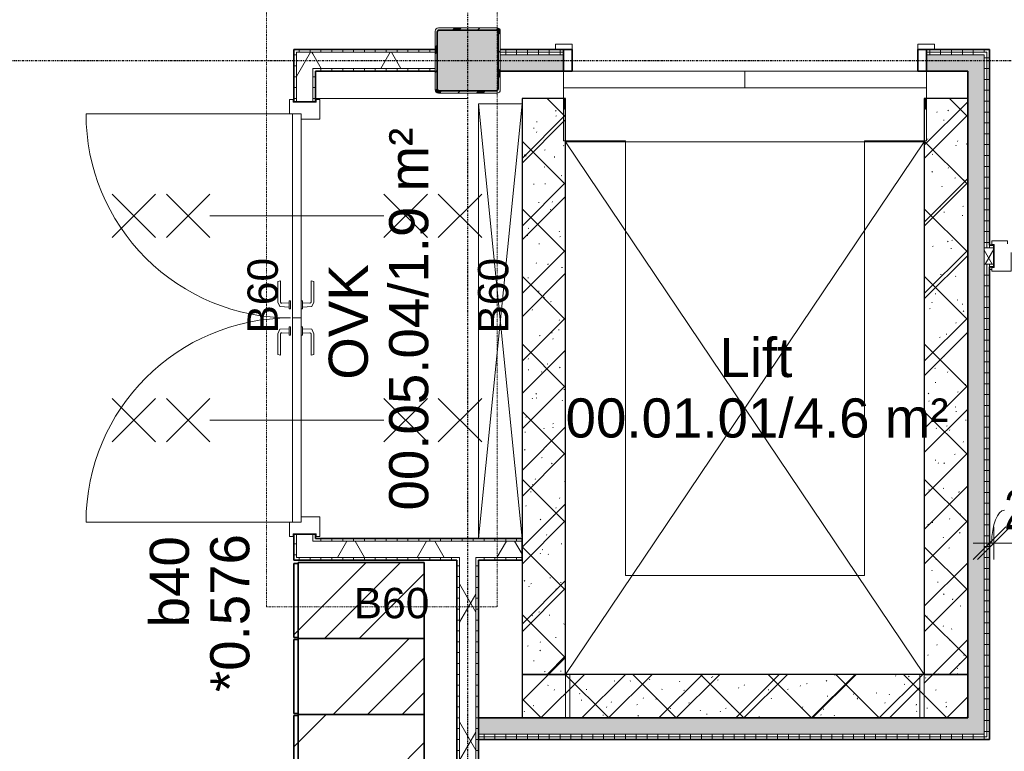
# Model space of a CAD drawing. Header units: millimetres. Extents: x -80560 to 110805, y -11020 to 52719.
# Tile 63 of 152: x 49034 to 53563, y 32021 to 35387. Entities that reach past the tile are written whole.
import ezdxf

# ---------------------------------------------------------------- set-up
doc = ezdxf.new("R2010")
doc.units = ezdxf.units.MM
for name, pattern in [('CENTER2', [20, 8, -4, 4, -4]), ('DASHDOT2', [8, 4, -2, 0, -2]), ('DASHED2', [6, 4, -2]), ('DASHED2-1', [3, 2, -1])]:
    doc.linetypes.add(name, pattern=pattern)
for name, color, linetype, lineweight in [('A-ANNO-DIMS', 211, 'Continuous', 9), ('A-ANNO-DIMS-100', 211, 'Continuous', 9), ('A-ANNO-NOTE', 131, 'Continuous', 18), ('A-AREA', 32, 'DASHED2', 18), ('A-AREA-IDEN', 2, 'Continuous', 9), ('A-DETL', 90, 'Continuous', 18), ('A-DETL-GENF', 92, 'Continuous', 18), ('A-DOOR', 31, 'Continuous', 18), ('A-FLOR', 192, 'Continuous', 18), ('A-GENM', 13, 'Continuous', 18), ('A-GLAZ', 151, 'Continuous', 18), ('A-GLAZ-IDEN', 152, 'Continuous', 18), ('A-WALL', 113, 'Continuous', 35), ('A-WALL-PATT', 111, 'Continuous', 35), ('I-WALL', 2, 'Continuous', 18), ('S-COLS', 52, 'Continuous', 18), ('S-GRID', 1, 'Continuous', 9)]:
    doc.layers.add(name, color=color, linetype=linetype, lineweight=lineweight)
doc.styles.add('Arial', font='arial.ttf', dxfattribs={"height": 180})
doc.styles.add('Arial_1', font='arial.ttf', dxfattribs={"height": 140})
doc.styles.add('Arial_6', font='arial.ttf', dxfattribs={"width": 0.7, "height": 180})
doc.dimstyles.new('n3o_1_8', dxfattribs={"dimscale": 304.8, "dimtxt": 183.646692, "dimasz": 0.492126, "dimexe": 0.246063, "dimexo": 0.0625, "dimgap": 0.032808, "dimtad": 1, "dimdec": 0, "dimdsep": 46, "dimtxsty": 'Arial_6', "dimblk1": 'OBLIQUE', "dimblk2": 'OBLIQUE', "dimsah": 1, "dimcen": 0.09, "dimdle": 0.246063, "dimazin": 0, "dimtfac": 1, "dimtdec": 4, "dimtix": 1, "dimtmove": 0, "dimatfit": 3, "dimfxl": 0.246063, "dimfxlon": 1, "dimtvp": 1, "dimtolj": 1, "dimtzin": 0, "dimarcsym": 2})
doc.dimstyles.new('n3o_1_8_2', dxfattribs={"dimscale": 304.8, "dimtxt": 183.646692, "dimasz": 0.492126, "dimexe": 0.246063, "dimexo": 0.0625, "dimgap": 0.032808, "dimtad": 1, "dimdec": 0, "dimdsep": 46, "dimtxsty": 'Arial_6', "dimblk1": 'OBLIQUE', "dimblk2": 'OBLIQUE', "dimsah": 1, "dimcen": 0.09, "dimdle": 0.246063, "dimazin": 0, "dimtfac": 1, "dimtdec": 4, "dimtix": 1, "dimtmove": 1, "dimatfit": 3, "dimfxl": 0.246063, "dimfxlon": 1, "dimtvp": 1, "dimtolj": 1, "dimtzin": 0, "dimarcsym": 2})
pattern_1 = [(45, (0, 0), (-176.7767, 176.7767), []), (17, (0, 0), (51.37877, 156.87645), [3.353, -159.647, 3.353, -88.647, -134]), (17, (0, 0), (51.37877, 156.87645), [-255, 3.353, -130.647]), (48, (0, 0), (-36.014, 160.26226), [3.353, -158.647, 3.353, -160.647, -132]), (48, (0, 0), (-36.014, 160.26226), [-326, 3.353, -128.647]), (71, (0, 0), (-94.825, 133.12483), [3.353, -156.647, 3.353, -87.247, -131]), (71, (0, 0), (-94.825, 133.12483), [-250.6, 3.353, -127.647])]
pattern_2 = [(135, (31840, -25420), (-449.013, -449.013), []), (135, (31840, -25261.25), (-898.026, 6e-14), []), (135, (31840, -25578.75), (-898.026, 6e-14), [])]
pattern_3 = [(135, (32190, -25420), (-449.013, -449.013), []), (135, (32190, -25261.25), (-898.026, 6e-14), []), (135, (32190, -25578.75), (-898.026, 6e-14), [])]
pattern_4 = [(135, (32540, -25420), (-449.013, -449.013), []), (135, (32540, -25261.25), (-898.026, 6e-14), []), (135, (32540, -25578.75), (-898.026, 6e-14), [])]
pattern_5 = [(90, (50669.82, 35150), (-50, 3e-15), [])]
pattern_6 = [(60, (24894.82, 0), (-274.963, 158.75), []), (120, (24894.82, 0), (-274.963, -158.75), [])]
pattern_7 = [(180, (50394.82, 34075), (-6e-15, -50), [])]
pattern_8 = [(180, (51144.82, 30075), (2e-13, -50), [])]
pattern_9 = [(90, (50869.82, 32900), (-50, 3e-15), [])]
pattern_10 = [(270, (52319.82, 32175), (50, 3e-15), [])]
pattern_11 = [(2e-13, (53394.82, 33712.5), (-2e-13, 50), [])]
pattern_12 = [(90, (52319.82, 35150), (-50, -3e-13), [])]
pattern_13 = [(90, (55544.82, 34250), (-50, -1e-13), [])]

# ---------------------------------------------------------------- blocks, each defined once
blk = doc.blocks.new('NLRS_28_SCO_UN_staalkolom koker betongevuld_gen_CGA - kolom C-V218-DO_00 begane grond')
at = {"layer": 'S-COLS', "lineweight": 5}
h = blk.add_hatch(dxfattribs=at)
h.set_pattern_fill('FP_181', color=256, style=0, pattern_type=2)
h.set_pattern_definition([(45, (-26200, -35200), (-99.99975, 99.99975), []), (45, (-26115, -35200), (-99.99975, 99.99975), []), (45, (-26110, -35200), (-99.99975, 99.99975), []), (45, (-26105, -35200), (-99.99975, 99.99975), []), (45, (-26100, -35200), (-99.99975, 99.99975), []), (45, (-26095, -35200), (-99.99975, 99.99975), []), (45, (-26090, -35200), (-99.99975, 99.99975), []), (45, (-26085, -35200), (-99.99975, 99.99975), [])])
h.paths.add_polyline_path([(-135, -150), (135, -150), (145.6, -145.6), (150, -135), (150, 135), (145.6, 145.6), (135, 150), (-135, 150), (-145.6, 145.6), (-150, 135), (-150, -135), (-145.6, -145.6)], flags=0)
h.paths.add_polyline_path([(130, -140), (-130, -140), (-137.1, -137.1), (-140, -130), (-140, 130), (-137.1, 137.1), (-130, 140), (130, 140), (137.1, 137.1), (140, 130), (140, -130), (137.1, -137.1)], flags=0)
at = {"layer": 'S-COLS', "lineweight": 9}
blk.add_hatch(color=256, dxfattribs=at).paths.add_polyline_path([(130, -140), (137.1, -137.1), (140, -130), (140, 130), (137.1, 137.1), (130, 140), (-130, 140), (-137.1, 137.1), (-140, 130), (-140, -130), (-137.1, -137.1), (-130, -140)], flags=0)
at = {"layer": 'S-COLS'}
for p, q in [((135, 150), (-135, 150)), ((-130, 140), (130, 140)), ((-150, 135), (-150, -135)), ((-140, -130), (-140, 130)), ((140, 130), (140, -130)), ((150, -135), (150, 135)), ((-135, -150), (135, -150)), ((130, -140), (-130, -140))]:
    blk.add_line(p, q, dxfattribs=at)
at = {"layer": 'S-COLS', "lineweight": 35}
for p, q in [((130, 140), (-130, 140)), ((-140, 130), (-140, -130)), ((140, -130), (140, 130)), ((-130, -140), (130, -140))]:
    blk.add_line(p, q, dxfattribs=at)
at = {"layer": 'S-COLS'}
for centre, radius, start, end in [((-135, 135), 15, 90, 180), ((-130, 130), 10, 90, 180), ((130, 130), 10, 0, 90), ((135, 135), 15, 360, 90), ((-135, -135), 15, 180, 270), ((-130, -130), 10, 180, 270), ((130, -130), 10, 270, 0), ((135, -135), 15, 270, 360)]:
    blk.add_arc(centre, radius, start, end, dxfattribs=at)
at = {"layer": 'S-COLS', "lineweight": 35}
for centre, start, end in [((-130, 130), 90, 180), ((130, 130), 360, 90), ((-130, -130), 180, 270), ((130, -130), 270, 360)]:
    blk.add_arc(centre, 10, start, end, dxfattribs=at)
blk = doc.blocks.new('19112_SW_LeonardoCollege_R2020_rvt-1-DO_00 begane grond')
at = {"layer": 'A-WALL-PATT', "lineweight": 5}
h = blk.add_hatch(dxfattribs=at)
h.set_pattern_fill('FP_213', color=250, angle=45, style=0, pattern_type=2)
h.set_pattern_definition([(135, (26650, 33700), (-155.563, -155.563), []), (225, (26650, 33700), (155.563, -155.563), [])])
h.paths.add_polyline_path([(26450, 32375), (26650, 32375), (26650, 35025), (26450, 35025), (26450, 32417.603678)], flags=0)
h = blk.add_hatch(dxfattribs=at)
h.set_pattern_fill('FP_212', color=250, angle=45, style=0, pattern_type=2)
h.set_pattern_definition([(135, (28500, 33700), (-155.563, -155.563), []), (225, (28500, 33700), (155.563, -155.563), [])])
h.paths.add_polyline_path([(28440.948589, 32375), (28500, 32375), (28500, 35025), (28300, 35025), (28300, 32375)], flags=0)
h = blk.add_hatch(dxfattribs=at)
h.set_pattern_fill('FP_214', color=250, angle=45, style=0, pattern_type=2)
h.set_pattern_definition([(45, (27475, 32175), (-155.563, 155.563), []), (135, (27475, 32175), (-155.563, -155.563), [])])
h.paths.add_polyline_path([(28500, 32175), (28500, 32375), (26450, 32375), (26450, 32175), (28440.948589, 32175)], flags=0)
at = {"layer": 'I-WALL', "color": 10, "lineweight": 25}
for p, q in [((26450, 35025), (26450, 32375)), ((26650, 35025), (26450, 35025)), ((26650, 32375), (26650, 35025)), ((28300, 35025), (28300, 32375)), ((28500, 35025), (28300, 35025)), ((28500, 32375), (28500, 35025)), ((26450, 32375), (26650, 32375)), ((28500, 32375), (26450, 32375)), ((26450, 32375), (26450, 32175)), ((28300, 32375), (28500, 32375)), ((28500, 32175), (28500, 32375)), ((26450, 32175), (28500, 32175))]:
    blk.add_line(p, q, dxfattribs=at)
at = {"color": 50, "lineweight": 9}
blk.add_blockref('NLRS_28_SCO_UN_staalkolom koker betongevuld_gen_CGA - kolom C-V218-DO_00 begane grond', (26200, 35200), dxfattribs=at)
blk = doc.blocks.new('95251-Leonardo College Leiden_rvt-1-DO_00 begane grond')
at = {"layer": 'A-WALL-PATT', "lineweight": 9}
h = blk.add_hatch(dxfattribs=at)
h.set_pattern_fill('FP_251', color=55, style=0, pattern_type=2)
h.set_pattern_definition(pattern_1)
h.paths.add_polyline_path([(26550, 32175), (26650, 32175), (26650, 34975), (26645, 34975), (26645, 35025), (26450, 35025), (26450, 32175)], flags=0)
h = blk.add_hatch(dxfattribs=at)
h.set_pattern_fill('FP_251', color=55, style=0, pattern_type=2)
h.set_pattern_definition(pattern_1)
h.paths.add_polyline_path([(28300, 32175), (28500, 32175), (28500, 35025), (28305, 35025), (28305, 34975), (28300, 34975), (28300, 32251)], flags=0)
h = blk.add_hatch(dxfattribs=at)
h.set_pattern_fill('FP_251', color=55, style=0, pattern_type=2)
h.set_pattern_definition(pattern_1)
h.paths.add_polyline_path([(28280, 32175), (28280, 32375), (26670, 32375), (26670, 32175), (28147.3, 32175)], flags=0)
at = {"layer": 'A-WALL', "color": 170, "lineweight": 5}
for p, q in [((26645, 35025), (26450, 35025)), ((26450, 35025), (26450, 32175)), ((26645, 34975), (26645, 35025)), ((28500, 35025), (28305, 35025)), ((28305, 35025), (28305, 34975)), ((28500, 32175), (28500, 35025)), ((26650, 34975), (26645, 34975)), ((26650, 32175), (26650, 34975)), ((28305, 34975), (28300, 34975)), ((28300, 34975), (28300, 32175)), ((28280, 32375), (26670, 32375)), ((26670, 32375), (26670, 32175)), ((28280, 32175), (28280, 32375)), ((26450, 32175), (26650, 32175)), ((26670, 32175), (28280, 32175)), ((28300, 32175), (28500, 32175))]:
    blk.add_line(p, q, dxfattribs=at)
blk = doc.blocks.new('73_EHA_locker - 73_EHA_locker-V28-DO_00 begane grond')
at = {"layer": 'A-GENM'}
h = blk.add_hatch(dxfattribs=at)
h.set_pattern_fill('FP_66', color=256, style=0, pattern_type=2)
h.set_pattern_definition(pattern_2)
h.paths.add_polyline_path([(0, 580), (-350, 580), (-350, 0), (0, 0)], flags=0)
h = blk.add_hatch(dxfattribs=at)
h.set_pattern_fill('FP_66', color=256, style=0, pattern_type=2)
h.set_pattern_definition(pattern_2)
h.paths.add_polyline_path([(-5, 0), (-345, 0), (-345, -20), (-5, -20)], flags=0)
at = {"layer": 'A-GENM', "lineweight": 35}
for p, q in [((0, 580), (-350, 580)), ((-350, 580), (-350, 0)), ((0, 0), (0, 580)), ((-350, 0), (0, 0)), ((-5, 0), (-345, 0)), ((-345, 0), (-345, -20)), ((-5, -20), (-5, 0)), ((-345, -20), (-5, -20))]:
    blk.add_line(p, q, dxfattribs=at)
blk = doc.blocks.new('73_EHA_locker - 73_EHA_locker-V29-DO_00 begane grond')
at = {"layer": 'A-GENM'}
h = blk.add_hatch(dxfattribs=at)
h.set_pattern_fill('FP_67', color=256, style=0, pattern_type=2)
h.set_pattern_definition(pattern_3)
h.paths.add_polyline_path([(0, 580), (-350, 580), (-350, 0), (0, 0)], flags=0)
h = blk.add_hatch(dxfattribs=at)
h.set_pattern_fill('FP_67', color=256, style=0, pattern_type=2)
h.set_pattern_definition(pattern_3)
h.paths.add_polyline_path([(-5, 0), (-345, 0), (-345, -20), (-5, -20)], flags=0)
at = {"layer": 'A-GENM', "lineweight": 35}
for p, q in [((0, 580), (-350, 580)), ((-350, 580), (-350, 0)), ((0, 0), (0, 580)), ((-350, 0), (0, 0)), ((-5, 0), (-345, 0)), ((-345, 0), (-345, -20)), ((-5, -20), (-5, 0)), ((-345, -20), (-5, -20))]:
    blk.add_line(p, q, dxfattribs=at)
blk = doc.blocks.new('73_EHA_locker - 73_EHA_locker-V30-DO_00 begane grond')
at = {"layer": 'A-GENM'}
h = blk.add_hatch(dxfattribs=at)
h.set_pattern_fill('FP_68', color=256, style=0, pattern_type=2)
h.set_pattern_definition(pattern_4)
h.paths.add_polyline_path([(0, 580), (-350, 580), (-350, 0), (0, 0)], flags=0)
h = blk.add_hatch(dxfattribs=at)
h.set_pattern_fill('FP_68', color=256, style=0, pattern_type=2)
h.set_pattern_definition(pattern_4)
h.paths.add_polyline_path([(-5, 0), (-345, 0), (-345, -20), (-5, -20)], flags=0)
at = {"layer": 'A-GENM', "lineweight": 35}
for p, q in [((0, 580), (-350, 580)), ((-350, 580), (-350, 0)), ((0, 0), (0, 580)), ((-350, 0), (0, 0)), ((-5, 0), (-345, 0)), ((-345, 0), (-345, -20)), ((-5, -20), (-5, 0)), ((-345, -20), (-5, -20))]:
    blk.add_line(p, q, dxfattribs=at)
blk = doc.blocks.new('32_n3o_deur_dubbel - 90x139_17_K_930x2_2410x2010  vv schopplaten-34330939-DO_00 begane grond')
at = {"layer": 'A-GLAZ'}
for p, q in [((-932, 69.5), (-1005, 69.5)), ((-1005, 69.5), (-1005, 52.5)), ((-1005, 52.5), (-993, 52.5)), ((-993, 52.5), (-993, -52.5)), ((-932, 55.5), (-932, 69.5)), ((1005, 69.5), (932, 69.5)), ((932, 69.5), (932, 55.5)), ((993, -52.5), (993, 52.5)), ((993, 52.5), (1005, 52.5)), ((1005, 52.5), (1005, 69.5)), ((-915, -69.5), (-915, 15.5)), ((915, 15.5), (915, -69.5)), ((-993, -52.5), (-1005, -52.5)), ((-1005, -52.5), (-1005, -69.5)), ((-1005, -69.5), (-915, -69.5)), ((915, -69.5), (1005, -69.5)), ((1005, -52.5), (993, -52.5)), ((1005, -69.5), (1005, -52.5))]:
    blk.add_line(p, q, dxfattribs=at)
blk = doc.blocks.new('32_n3o_deur_dubbel - 90x139_25_K_930x2_2410x2010_60-34330968-DO_00 begane grond')
at = {"layer": 'A-GLAZ'}
for p, q in [((-940, 69.5), (-1005, 69.5)), ((-1005, 69.5), (-1005, 52.5)), ((-1005, 52.5), (-993, 52.5)), ((-993, 52.5), (-993, -52.5)), ((-940, 55.5), (-940, 69.5)), ((1005, 69.5), (940, 69.5)), ((940, 69.5), (940, 55.5)), ((993, -52.5), (993, 52.5)), ((993, 52.5), (1005, 52.5)), ((1005, 52.5), (1005, 69.5)), ((-915, -69.5), (-915, 15.5)), ((915, 15.5), (915, -69.5)), ((-993, -52.5), (-1005, -52.5)), ((-1005, -52.5), (-1005, -69.5)), ((-1005, -69.5), (-915, -69.5)), ((915, -69.5), (1005, -69.5)), ((1005, -52.5), (993, -52.5)), ((1005, -69.5), (1005, -52.5))]:
    blk.add_line(p, q, dxfattribs=at)
blk = doc.blocks.new('30_n3o_deur_dicht - 40mm_draai_60min_LS-32507409-DO_00 begane grond')
at = {"layer": 'A-DOOR'}
for p, q in [((0, 40), (-940, 40)), ((-940, 40), (-940, 0)), ((-940, 0), (0, 0)), ((0, 0), (0, 40))]:
    blk.add_line(p, q, dxfattribs=at)
blk = doc.blocks.new('30_n3o_deur_dicht - 40mm_draai_60min_RS-32507410-DO_00 begane grond')
at = {"layer": 'A-DOOR'}
for p, q in [((0, 40), (-940, 40)), ((-940, 40), (-940, 0)), ((-940, 0), (0, 0)), ((0, 0), (0, 40))]:
    blk.add_line(p, q, dxfattribs=at)
blk = doc.blocks.new('30_n3o_beslag_deurkruk_met_schild - std-V111-DO_00 begane grond')
at = {"layer": 'A-DOOR'}
for p, q in [((-18.5, 0), (-18.5, -5)), ((18.5, -5), (18.5, 0)), ((-18.5, -5), (18.5, -5)), ((-7.8, -48.4), (-10, -5)), ((10, -5), (8.3, -39.7)), ((13.3, -45), (111, -45)), ((111, -45), (108, -58)), ((12.7, -58), (-7.8, -48.4)), ((108, -58), (12.7, -58))]:
    blk.add_line(p, q, dxfattribs=at)
at = {"layer": 'A-DOOR', "flags": 128}
blk.add_lwpolyline([(8.3, -39.7), (8.6, -41.7), (9.6, -43.4), (11.3, -44.6), (13.3, -45)], dxfattribs=at)
blk = doc.blocks.new('30_n3o_beslag_deurkruk_met_schild - std-V112-DO_00 begane grond')
at = {"layer": 'A-DOOR'}
for p, q in [((-10, 5), (-7.8, 48.4)), ((-7.8, 48.4), (12.7, 58)), ((12.7, 58), (108, 58)), ((108, 58), (111, 45)), ((18.5, 5), (-18.5, 5)), ((-18.5, 5), (-18.5, 0)), ((8.3, 39.7), (10, 5)), ((111, 45), (13.3, 45)), ((18.5, 0), (18.5, 5)), ((-18.5, 0), (18.5, 0))]:
    blk.add_line(p, q, dxfattribs=at)
at = {"layer": 'A-DOOR', "flags": 128}
blk.add_lwpolyline([(13.3, 45), (11.3, 44.6), (9.6, 43.4), (8.6, 41.7), (8.3, 39.7)], dxfattribs=at)
blk = doc.blocks.new('00_n3o_symbool_swingangle - std-28978670-DO_00 begane grond')
at = {"layer": 'A-DOOR'}
blk.add_line((-415, -10), (-415, -950), dxfattribs=at)
blk.add_arc((-415, -10), 940, 270, 0, dxfattribs=at)
blk = doc.blocks.new('30_n3o_beslag_deurkruk_met_schild - std-887349-DO_00 begane grond')
at = {"layer": 'A-DOOR'}
for p, q in [((-10, 5), (-7.8, 48.4)), ((-7.8, 48.4), (12.7, 58)), ((12.7, 58), (108, 58)), ((108, 58), (111, 45)), ((18.5, 5), (-18.5, 5)), ((-18.5, 5), (-18.5, 0)), ((8.3, 39.7), (10, 5)), ((111, 45), (13.3, 45)), ((18.5, 0), (18.5, 5))]:
    blk.add_line(p, q, dxfattribs=at)
at = {"layer": 'A-DOOR', "flags": 128}
blk.add_lwpolyline([(13.3, 45), (11.3, 44.6), (9.6, 43.4), (8.6, 41.7), (8.3, 39.7)], dxfattribs=at)
blk = doc.blocks.new('30_n3o_beslag_deurkruk_met_schild - std-875116-DO_00 begane grond')
at = {"layer": 'A-DOOR'}
for p, q in [((18.5, 0), (-18.5, 0)), ((-18.5, 0), (-18.5, -5)), ((18.5, -5), (18.5, 0)), ((-18.5, -5), (18.5, -5)), ((-7.8, -48.4), (-10, -5)), ((10, -5), (8.3, -39.7)), ((13.3, -45), (111, -45)), ((111, -45), (108, -58)), ((12.7, -58), (-7.8, -48.4)), ((108, -58), (12.7, -58))]:
    blk.add_line(p, q, dxfattribs=at)
at = {"layer": 'A-DOOR', "flags": 128}
blk.add_lwpolyline([(8.3, -39.7), (8.6, -41.7), (9.6, -43.4), (11.3, -44.6), (13.3, -45)], dxfattribs=at)
blk = doc.blocks.new('00_n3o_symbool_swingangle - std-31791499-DO_00 begane grond')
at = {"layer": 'A-DOOR'}
blk.add_line((-415, 10), (-415, 950), dxfattribs=at)
blk.add_arc((-415, 10), 940, 360, 90, dxfattribs=at)
blk = doc.blocks.new('66_n3o_lift - ntb_-33339004-DO_00 begane grond')
at = {"layer": 'A-GENM'}
for p, q in [((417.2, 2370), (-682.8, 2370)), ((-682.8, 2370), (-682.8, 370)), ((417.2, 370), (417.2, 2370)), ((-967.8, 370), (-967.8, 50)), ((-682.8, 370), (-967.8, 370)), ((417.2, 370), (702.2, 370)), ((702.2, 370), (702.2, 50)), ((-132.8, 126.2), (-967.8, 126.2)), ((-967.8, 126.2), (-967.8, 50)), ((-132.8, 50), (-132.8, 126.2)), ((702.2, 126.2), (-132.8, 126.2)), ((-132.8, 126.2), (-132.8, 50)), ((702.2, 50), (702.2, 126.2)), ((-967.8, 50), (-132.8, 50)), ((-132.8, 50), (702.2, 50)), ((-927.8, -50), (-1004, -50)), ((-1004, -50), (-1004, -75)), ((-1004, -75), (-927.8, -75)), ((-927.8, -75), (-927.8, -50)), ((738.4, -50), (662.2, -50)), ((662.2, -50), (662.2, -75)), ((662.2, -75), (738.4, -75)), ((738.4, -75), (738.4, -50))]:
    blk.add_line(p, q, dxfattribs=at)
at = {"layer": 'A-GENM', "lineweight": 35}
for p, q in [((-927.8, 50), (-967.8, 50)), ((-967.8, 50), (-967.8, -50)), ((-927.8, -50), (-927.8, 50)), ((702.2, 50), (662.2, 50)), ((662.2, 50), (662.2, -50)), ((702.2, -50), (702.2, 50)), ((-967.8, -50), (-927.8, -50)), ((662.2, -50), (702.2, -50))]:
    blk.add_line(p, q, dxfattribs=at)
blk = doc.blocks.new('01_n3o_symbool_lijn_met_tekst - brandwerend_B60-33385699-DO_00 begane grond')
at = {"layer": 'A-DETL-GENF', "color": 3, "linetype": 'DASHDOT2'}
blk.add_line((0, 0), (2775, 0), dxfattribs=at)
blk = doc.blocks.new('01_n3o_symbool_lijn_met_tekst - brandwerend_B60-34106755-DO_00 begane grond')
at = {"layer": 'A-DETL-GENF', "color": 3, "linetype": 'DASHDOT2'}
blk.add_line((0, 0), (1060, 0), dxfattribs=at)
blk = doc.blocks.new('DIMBLOCK357-DO_00 begane grond')
at = {"layer": 'A-ANNO-DIMS-100'}
for p, q in [((53494.8, 32978.5), (53569.8, 33053.5)), ((53494.8, 33053.5), (53494.8, 32903.5)), ((53494.8, 32978.5), (53494.8, 33053.5)), ((53514.8, 32978.5), (53589.8, 33053.5)), ((53514.8, 33053.5), (53514.8, 32903.5)), ((53514.8, 32978.5), (53514.8, 33053.5)), ((53419.8, 32978.5), (53514.8, 32978.5)), ((53494.8, 32978.5), (53419.8, 32903.5)), ((53514.8, 32978.5), (53439.8, 32903.5))]:
    blk.add_line(p, q, dxfattribs=at)
blk.add_ellipse((53563.9, 32978.5), major_axis=(0, 151.3), ratio=0.390284, start_param=0, end_param=1.570796, dxfattribs=at)
at = {"layer": 'A-ANNO-DIMS-100', "color": 0, "insert": (53563.9, 33222.2), "char_height": 180, "width": 230.547, "attachment_point": 1, "line_spacing_factor": 0.941778, "style": 'Arial_6'}
blk.add_mtext('20', dxfattribs=at)
blk = doc.blocks.new('_Oblique')
at = {"color": 0, "linetype": 'ByBlock', "lineweight": -2}
blk.add_line((-0.5, -0.5), (0.5, 0.5), dxfattribs=at)
blk = doc.blocks.new('DIMBLOCK358-DO_00 begane grond')
at = {"layer": 'A-ANNO-DIMS-100'}
for p, q in [((53514.8, 32978.5), (53589.8, 33053.5)), ((53514.8, 33053.5), (53514.8, 32903.5)), ((53514.8, 32978.5), (53514.8, 33053.5)), ((55504.8, 32978.5), (55579.8, 33053.5)), ((55504.8, 33053.5), (55504.8, 32903.5)), ((55504.8, 32978.5), (55504.8, 33053.5)), ((53514.8, 32978.5), (53439.8, 32903.5)), ((53514.8, 32978.5), (55504.8, 32978.5)), ((55504.8, 32978.5), (55429.8, 32903.5))]:
    blk.add_line(p, q, dxfattribs=at)
at = {"layer": 'A-ANNO-DIMS-100', "color": 0, "insert": (54317.7, 33222.2), "char_height": 180, "width": 461.094, "attachment_point": 1, "line_spacing_factor": 0.941778, "style": 'Arial_6'}
blk.add_mtext('1990', dxfattribs=at)

msp = doc.modelspace()

# ---------------------------------------------------------------- hatches: boundary and pattern name
at = {"layer": 'A-WALL-PATT', "lineweight": 18}
h = msp.add_hatch(dxfattribs=at)
h.set_pattern_fill('FP_112', color=256, angle=90, style=0, pattern_type=2)
h.set_pattern_definition(pattern_7)
h.paths.add_polyline_path([(50294.8, 32900), (50307.3, 32900), (50307.3, 33020), (50294.8, 33020)], flags=0)
h.paths.add_polyline_path([(50294.8, 35010), (50307.3, 35010), (50307.3, 35250), (50294.8, 35250)], flags=0)
h = msp.add_hatch(dxfattribs=at)
h.set_pattern_fill('FP_105', color=256, angle=90, style=0, pattern_type=2)
h.set_pattern_definition(pattern_5)
h.paths.add_polyline_path([(50944.8, 35237.5), (50944.8, 35250), (50307.3, 35250), (50307.3, 35237.5), (50692.7, 35237.5)], flags=0)
h = msp.add_hatch(dxfattribs=at)
h.set_pattern_fill('FP_2', color=256, style=0, pattern_type=2)
h.set_pattern_definition(pattern_6)
h.paths.add_polyline_path([(50307.3, 32912.5), (50382.3, 32912.5), (50382.3, 33020), (50307.3, 33020)], flags=0)
h.paths.add_polyline_path([(50382.3, 35010), (50382.3, 35237.5), (50307.3, 35237.5), (50307.3, 35010)], flags=0)
h = msp.add_hatch(dxfattribs=at)
h.set_pattern_fill('FP_2', color=256, style=0, pattern_type=2)
h.set_pattern_definition(pattern_6)
h.paths.add_polyline_path([(50944.8, 35162.5), (50944.8, 35237.5), (50382.3, 35237.5), (50382.3, 35162.5), (50692.7, 35162.5)], flags=0)
h = msp.add_hatch(dxfattribs=at)
h.set_pattern_fill('FP_241', color=256, angle=90, style=0, pattern_type=2)
h.set_pattern_definition(pattern_12)
h.paths.add_polyline_path([(53335.8, 35237.5), (53482.3, 35237.5), (53482.3, 35250), (53204.8, 35250), (53204.8, 35237.5)], flags=0)
h.paths.add_polyline_path([(51280.1, 35237.5), (51534.8, 35237.5), (51534.8, 35250), (51244.8, 35250), (51244.8, 35237.5)], flags=0)
h = msp.add_hatch(dxfattribs=at)
h.set_pattern_fill('FP_241', color=256, angle=90, style=0, pattern_type=2)
h.set_pattern_definition(pattern_12)
h.paths.add_polyline_path([(53469.8, 35225), (53469.8, 35237.5), (53204.8, 35237.5), (53204.8, 35225), (53394.8, 35225)], flags=0)
h.paths.add_polyline_path([(51244.8, 35225), (51534.8, 35225), (51534.8, 35237.5), (51244.8, 35237.5)], flags=0)
h = msp.add_hatch(dxfattribs=at)
h.set_pattern_fill('FP_240', color=256, angle=90, style=0, pattern_type=2)
h.set_pattern_definition(pattern_11)
h.paths.add_polyline_path([(53469.8, 32100), (53482.3, 32100), (53482.3, 34262.5), (53469.8, 34262.5), (53469.8, 32175)], flags=0)
h.paths.add_polyline_path([(53469.8, 34337.5), (53482.3, 34337.5), (53482.3, 35237.5), (53469.8, 35237.5), (53469.8, 34583.8)], flags=0)
h = msp.add_hatch(dxfattribs=at)
h.set_pattern_fill('FP_240', color=256, angle=90, style=0, pattern_type=2)
h.set_pattern_definition(pattern_11)
h.paths.add_polyline_path([(53494.8, 32087.5), (53494.8, 34262.5), (53482.3, 34262.5), (53482.3, 32087.5)], flags=0)
h.paths.add_polyline_path([(53482.3, 34337.5), (53494.8, 34337.5), (53494.8, 35250), (53482.3, 35250), (53482.3, 34583.8)], flags=0)
h = msp.add_hatch(color=256, dxfattribs=at)
h.paths.add_polyline_path([(53335.8, 35150), (53394.8, 35150), (53394.8, 35225), (53204.8, 35225), (53204.8, 35150)], flags=0)
h.paths.add_polyline_path([(51534.8, 35150), (51534.8, 35225), (51244.8, 35225), (51244.8, 35150), (51280.1, 35150)], flags=0)
for points in [[(53394.8, 32175), (53469.8, 32175), (53469.8, 35225), (53394.8, 35225), (53394.8, 32251)], [(53469.8, 32100), (53469.8, 32175), (51144.8, 32175), (51144.8, 32100), (53335.8, 32100)]]:
    msp.add_hatch(color=256, dxfattribs=at).paths.add_polyline_path(points, flags=0)
h = msp.add_hatch(dxfattribs=at)
h.set_pattern_fill('FP_112', color=256, angle=90, style=0, pattern_type=2)
h.set_pattern_definition(pattern_7)
h.paths.add_polyline_path([(50394.8, 32987.5), (50394.8, 33020), (50382.3, 33020), (50382.3, 32987.5)], flags=0)
h.paths.add_polyline_path([(50382.3, 35010), (50394.8, 35010), (50394.8, 35162.5), (50382.3, 35162.5)], flags=0)
h = msp.add_hatch(dxfattribs=at)
h.set_pattern_fill('FP_105', color=256, angle=90, style=0, pattern_type=2)
h.set_pattern_definition(pattern_5)
h.paths.add_polyline_path([(50394.8, 35150), (50944.8, 35150), (50944.8, 35162.5), (50394.8, 35162.5)], flags=0)
h = msp.add_hatch(dxfattribs=at)
h.set_pattern_fill('FP_2', color=256, style=0, pattern_type=2)
h.set_pattern_definition(pattern_6)
h.paths.add_polyline_path([(57607.3, 34262.5), (57607.3, 34337.5), (55504.8, 34337.5), (55504.8, 34262.5), (57594.8, 34262.5)], flags=0)
h.paths.add_polyline_path([(53469.8, 34262.5), (53514.8, 34262.5), (53514.8, 34337.5), (53469.8, 34337.5)], flags=0)
h = msp.add_hatch(dxfattribs=at)
h.set_pattern_fill('FP_262', color=256, angle=90, style=0, pattern_type=2)
h.set_pattern_definition(pattern_13)
h.paths.add_polyline_path([(55957.3, 34337.5), (55957.3, 34350), (55504.8, 34350), (55504.8, 34337.5)], flags=0)
h.paths.add_polyline_path([(56032.3, 34337.5), (57682.3, 34337.5), (57682.3, 34350), (56032.3, 34350)], flags=0)
h.paths.add_polyline_path([(53514.8, 34337.5), (53514.8, 34350), (53494.8, 34350), (53494.8, 34337.5)], flags=0)
h = msp.add_hatch(dxfattribs=at)
h.set_pattern_fill('FP_262', color=256, angle=90, style=0, pattern_type=2)
h.set_pattern_definition(pattern_13)
h.paths.add_polyline_path([(57153.5, 34250), (57594.8, 34250), (57594.8, 34262.5), (55504.8, 34262.5), (55504.8, 34250), (55978.8, 34250)], flags=0)
h.paths.add_polyline_path([(53514.8, 34250), (53514.8, 34262.5), (53494.8, 34262.5), (53494.8, 34250)], flags=0)
h = msp.add_hatch(dxfattribs=at)
h.set_pattern_fill('FP_2', color=256, style=0, pattern_type=2)
h.set_pattern_definition(pattern_6)
h.paths.add_polyline_path([(50382.3, 32912.5), (51344.8, 32912.5), (51344.8, 32987.5), (50382.3, 32987.5)], flags=0)
h = msp.add_hatch(dxfattribs=at)
h.set_pattern_fill('FP_137', color=256, angle=90, style=0, pattern_type=2)
h.set_pattern_definition(pattern_9)
h.paths.add_polyline_path([(50394.8, 32987.5), (51344.8, 32987.5), (51344.8, 33000), (50394.8, 33000)], flags=0)
h = msp.add_hatch(dxfattribs=at)
h.set_pattern_fill('FP_137', color=256, angle=90, style=0, pattern_type=2)
h.set_pattern_definition(pattern_9)
h.paths.add_polyline_path([(51044.8, 32900), (51057.3, 32900), (51057.3, 32912.5), (50307.3, 32912.5), (50307.3, 32900), (50394.8, 32900)], flags=0)
h.paths.add_polyline_path([(51344.8, 32900), (51344.8, 32912.5), (51132.3, 32912.5), (51132.3, 32900), (51280.1, 32900)], flags=0)
h = msp.add_hatch(dxfattribs=at)
h.set_pattern_fill('FP_115', color=256, angle=90, style=0, pattern_type=2)
h.set_pattern_definition(pattern_8)
h.paths.add_polyline_path([(51044.8, 27162.5), (51057.3, 27162.5), (51057.3, 32900), (51044.8, 32900), (51044.8, 27250)], flags=0)
h = msp.add_hatch(dxfattribs=at)
h.set_pattern_fill('FP_2', color=256, style=0, pattern_type=2)
h.set_pattern_definition(pattern_6)
h.paths.add_polyline_path([(51132.3, 27237.5), (51132.3, 32912.5), (51057.3, 32912.5), (51057.3, 27237.5)], flags=0)
h = msp.add_hatch(dxfattribs=at)
h.set_pattern_fill('FP_115', color=256, angle=90, style=0, pattern_type=2)
h.set_pattern_definition(pattern_8)
h.paths.add_polyline_path([(51144.8, 27250), (51144.8, 32900), (51132.3, 32900), (51132.3, 27250)], flags=0)
h = msp.add_hatch(dxfattribs=at)
h.set_pattern_fill('FP_239', color=256, angle=-270, style=0, pattern_type=2)
h.set_pattern_definition(pattern_10)
h.paths.add_polyline_path([(51144.8, 32087.5), (53482.3, 32087.5), (53482.3, 32100), (51144.8, 32100)], flags=0)
h = msp.add_hatch(dxfattribs=at)
h.set_pattern_fill('FP_239', color=256, angle=-270, style=0, pattern_type=2)
h.set_pattern_definition(pattern_10)
h.paths.add_polyline_path([(53494.8, 32075), (53494.8, 32087.5), (51144.8, 32087.5), (51144.8, 32075), (53335.8, 32075)], flags=0)

# ---------------------------------------------------------------- linework, layer by layer
at = {"layer": 'A-ANNO-NOTE', "lineweight": 9}
for p, q in [((49459.3, 34385), (49659.3, 34585)), ((49459.3, 34585), (49659.3, 34385)), ((49709.3, 34385), (49909.3, 34585)), ((49709.3, 34585), (49909.3, 34385)), ((50909.3, 34385), (50709.3, 34585)), ((50909.3, 34585), (50709.3, 34385)), ((51159.3, 34385), (50959.3, 34585)), ((51159.3, 34585), (50959.3, 34385)), ((50709.3, 34485), (49909.3, 34485)), ((49459.3, 33445), (49659.3, 33645)), ((49459.3, 33645), (49659.3, 33445)), ((49709.3, 33445), (49909.3, 33645)), ((49709.3, 33645), (49909.3, 33445)), ((50909.3, 33445), (50709.3, 33645)), ((50909.3, 33645), (50709.3, 33445)), ((51159.3, 33445), (50959.3, 33645)), ((51159.3, 33645), (50959.3, 33445)), ((50709.3, 33545), (49909.3, 33545))]:
    msp.add_line(p, q, dxfattribs=at)
at = {"layer": 'A-AREA', "linetype": 'DASHED2-1'}
for p, q in [((50394.8, 35025), (51094.8, 35025)), ((53494.7, 34237.5), (53504.8, 34237.5))]:
    msp.add_line(p, q, dxfattribs=at)
at = {"layer": 'A-DETL'}
for p, q in [((51144.8, 35000), (51344.8, 33000)), ((51144.8, 33000), (51344.8, 35000)), ((51144.8, 33000), (51144.8, 35000)), ((51144.8, 35000), (51344.8, 35000)), ((53194.8, 34825), (51544.8, 32375)), ((51544.8, 34825), (53194.8, 32375)), ((51544.8, 34825), (53194.8, 34825))]:
    msp.add_line(p, q, dxfattribs=at)
at = {"layer": 'A-FLOR'}
msp.add_line((51544.8, 34825), (53194.8, 34825), dxfattribs=at)
at = {"layer": 'A-WALL', "lineweight": 18}
for p, q in [((50307.3, 35237.5), (50944.8, 35237.5)), ((50307.3, 35237.5), (50307.3, 35010)), ((51534.8, 35237.5), (51244.8, 35237.5)), ((53482.3, 35237.5), (53204.8, 35237.5)), ((53482.3, 34337.5), (53482.3, 35237.5)), ((51534.8, 35225), (51244.8, 35225)), ((53469.8, 35225), (53204.8, 35225)), ((53469.8, 32100), (53469.8, 35225)), ((50382.3, 35162.5), (50944.8, 35162.5)), ((50382.3, 35162.5), (50382.3, 35010)), ((53469.8, 34337.5), (53514.8, 34337.5)), ((53514.8, 34262.5), (53469.8, 34262.5)), ((53482.3, 32087.5), (53482.3, 34262.5)), ((50307.3, 33020), (50307.3, 32912.5)), ((50382.3, 33020), (50382.3, 32987.5)), ((50382.3, 32987.5), (51344.8, 32987.5)), ((50307.3, 32912.5), (51057.3, 32912.5)), ((51057.3, 23462.5), (51057.3, 32912.5)), ((51132.3, 27237.5), (51132.3, 32912.5)), ((51132.3, 32912.5), (51344.8, 32912.5)), ((51144.8, 32100), (53469.8, 32100)), ((51144.8, 32087.5), (53482.3, 32087.5))]:
    msp.add_line(p, q, dxfattribs=at)
at = {"layer": 'A-WALL'}
for p, q in [((51534.8, 35250), (51244.8, 35250)), ((51534.8, 35150), (51534.8, 35250)), ((53494.8, 35250), (53204.8, 35250)), ((53204.8, 35250), (53204.8, 35150)), ((53494.8, 34350), (53494.8, 35250)), ((51244.8, 35150), (51534.8, 35150)), ((53204.8, 35150), (53394.8, 35150)), ((53394.8, 35150), (53394.8, 32175)), ((53494.8, 32075), (53494.8, 34250)), ((53394.8, 32175), (51144.8, 32175)), ((51144.8, 32075), (53494.8, 32075))]:
    msp.add_line(p, q, dxfattribs=at)
at = {"layer": 'I-WALL', "lineweight": 35}
for p, q in [((50944.8, 35250), (50294.8, 35250)), ((50294.8, 35250), (50294.8, 35010)), ((50394.8, 35150), (50944.8, 35150)), ((50394.8, 35010), (50394.8, 35150)), ((50294.8, 35010), (50394.8, 35010)), ((53514.8, 34350), (53494.8, 34350)), ((53514.8, 34250), (53514.8, 34350)), ((53494.8, 34250), (53514.8, 34250)), ((50394.8, 33020), (50294.8, 33020)), ((50294.8, 33020), (50294.8, 32900)), ((50394.8, 33000), (50394.8, 33020)), ((51344.8, 33000), (50394.8, 33000)), ((51344.8, 32900), (51344.8, 33000)), ((50294.8, 32900), (51044.8, 32900)), ((51044.8, 32900), (51044.8, 23450)), ((51144.8, 27250), (51144.8, 32900)), ((51144.8, 32900), (51344.8, 32900))]:
    msp.add_line(p, q, dxfattribs=at)
at = {"layer": 'S-GRID', "linetype": 'CENTER2', "lineweight": 25}
for p, q in [((51094.8, 4383.3), (51094.8, 52119.1)), ((29945.3, 35200), (110204.9, 35200))]:
    msp.add_line(p, q, dxfattribs=at)

# ---------------------------------------------------------------- block references
at = {"color": 250, "lineweight": 5}
for name in ['19112_SW_LeonardoCollege_R2020_rvt-1-DO_00 begane grond', '95251-Leonardo College Leiden_rvt-1-DO_00 begane grond']:
    msp.add_blockref(name, (24894.8, 0), dxfattribs=at)
at = {"layer": 'A-DETL-GENF', "color": 3, "linetype": 'DASHDOT2', "rotation": 90}
for p in [(50169.8, 32685), (51229.8, 32685)]:
    msp.add_blockref('01_n3o_symbool_lijn_met_tekst - brandwerend_B60-33385699-DO_00 begane grond', p, dxfattribs=at)
at = {"layer": 'A-DETL-GENF', "color": 3, "linetype": 'DASHDOT2'}
msp.add_blockref('01_n3o_symbool_lijn_met_tekst - brandwerend_B60-34106755-DO_00 begane grond', (50169.8, 32685), dxfattribs=at)
at = {"layer": 'A-DOOR'}
for name, p, rotation in [('00_n3o_symbool_swingangle - std-28978670-DO_00 begane grond', (50289.3, 34540), 269.9999999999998), ('30_n3o_deur_dicht - 40mm_draai_60min_LS-32507409-DO_00 begane grond', (50329.3, 34955), 90), ('30_n3o_beslag_deurkruk_met_schild - std-V112-DO_00 begane grond', (50279.3, 34075), 89.99999999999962), ('30_n3o_beslag_deurkruk_met_schild - std-V111-DO_00 begane grond', (50329.3, 34075), 90), ('00_n3o_symbool_swingangle - std-31791499-DO_00 begane grond', (50289.3, 33490), 90.0000000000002), ('30_n3o_deur_dicht - 40mm_draai_60min_RS-32507410-DO_00 begane grond', (50329.3, 34015), 90), ('30_n3o_beslag_deurkruk_met_schild - std-875116-DO_00 begane grond', (50279.3, 33955), 270.0000000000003), ('30_n3o_beslag_deurkruk_met_schild - std-887349-DO_00 begane grond', (50329.3, 33955), 270)]:
    msp.add_blockref(name, p, dxfattribs=dict(at, rotation=rotation))
at = {"layer": 'A-GENM'}
for name, p, rotation in [('66_n3o_lift - ntb_-33339004-DO_00 begane grond', (52237, 35200), 180), ('73_EHA_locker - 73_EHA_locker-V30-DO_00 begane grond', (50314.8, 32540), 269.9999999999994), ('73_EHA_locker - 73_EHA_locker-V29-DO_00 begane grond', (50314.8, 32190), 269.9999999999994), ('73_EHA_locker - 73_EHA_locker-V28-DO_00 begane grond', (50314.8, 31840), 269.9999999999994)]:
    msp.add_blockref(name, p, dxfattribs=dict(at, rotation=rotation))
at = {"layer": 'A-GLAZ', "rotation": 90}
msp.add_blockref('32_n3o_deur_dubbel - 90x139_25_K_930x2_2410x2010_60-34330968-DO_00 begane grond', (50344.8, 34015), dxfattribs=at)
at = {"layer": 'A-GLAZ'}
msp.add_blockref('32_n3o_deur_dubbel - 90x139_17_K_930x2_2410x2010  vv schopplaten-34330939-DO_00 begane grond', (54509.8, 34300), dxfattribs=at)

# ---------------------------------------------------------------- texts
at = {"layer": 'A-ANNO-NOTE', "color": 3, "linetype": 'DASHDOT2', "char_height": 140, "width": 408.861, "attachment_point": 1, "rotation": 90, "style": 'Arial_1'}
for insert in [(50081.8, 33943.3), (51141.8, 33943.3)]:
    msp.add_mtext('B60', dxfattribs=dict(at, insert=insert))
at = {"layer": 'A-ANNO-NOTE', "color": 3, "linetype": 'DASHDOT2', "insert": (50570.6, 32773), "char_height": 140, "width": 408.861, "attachment_point": 1, "style": 'Arial_1'}
msp.add_mtext('B60', dxfattribs=at)
at = {"layer": 'A-AREA-IDEN', "char_height": 180, "attachment_point": 1, "rotation": 90, "style": 'Arial'}
for s, insert, width in [('00.05.04/1.9 m²', (50733.4, 33129), 2092.404), ('OVK', (50455.5, 33730.9), 633.333)]:
    msp.add_mtext(s, dxfattribs=dict(at, insert=insert, width=width))
at = {"layer": 'A-AREA-IDEN', "char_height": 180, "attachment_point": 1, "style": 'Arial'}
for s, insert, width in [('Lift', (52252.7, 33922.6), 384.81), ('00.01.01/4.6 m²', (51544.9, 33644.8), 2092.404)]:
    msp.add_mtext(s, dxfattribs=dict(at, insert=insert, width=width))
at = {"layer": 'A-GLAZ-IDEN', "lineweight": 9, "char_height": 180, "attachment_point": 1, "rotation": 90, "style": 'Arial'}
for s, insert, width in [('b40', (49632.7, 32591.2), 505.063), ('*0.576', (49910.5, 32293.5), 865.822)]:
    msp.add_mtext(s, dxfattribs=dict(at, insert=insert, width=width))

# ---------------------------------------------------------------- dimensions: what is measured, and where the dimension line sits
at = {"layer": 'A-ANNO-DIMS'}
dim = msp.add_linear_dim(base=(53514.8, 32978.5), p1=(53494.8, 33053.5), p2=(53514.8, 33053.5), dimstyle='n3o_1_8_2', override={"dimpost": '<>', "dimfxl": 20}, dxfattribs=at)
dim.commit()
dim.dimension.update_dxf_attribs({"geometry": 'DIMBLOCK357-DO_00 begane grond', "text_midpoint": (53679.1, 33102.2), "dimtype": 160})
dim = msp.add_linear_dim(base=(55504.8, 32978.5), p1=(53514.8, 33053.5), p2=(55504.8, 33053.5), dimstyle='n3o_1_8', override={"dimpost": '<>', "dimfxl": 1990}, dxfattribs=at)
dim.commit()
dim.dimension.update_dxf_attribs({"geometry": 'DIMBLOCK358-DO_00 begane grond', "text_midpoint": (54509.8, 33080.4)})

doc.saveas('drawing.dxf')
